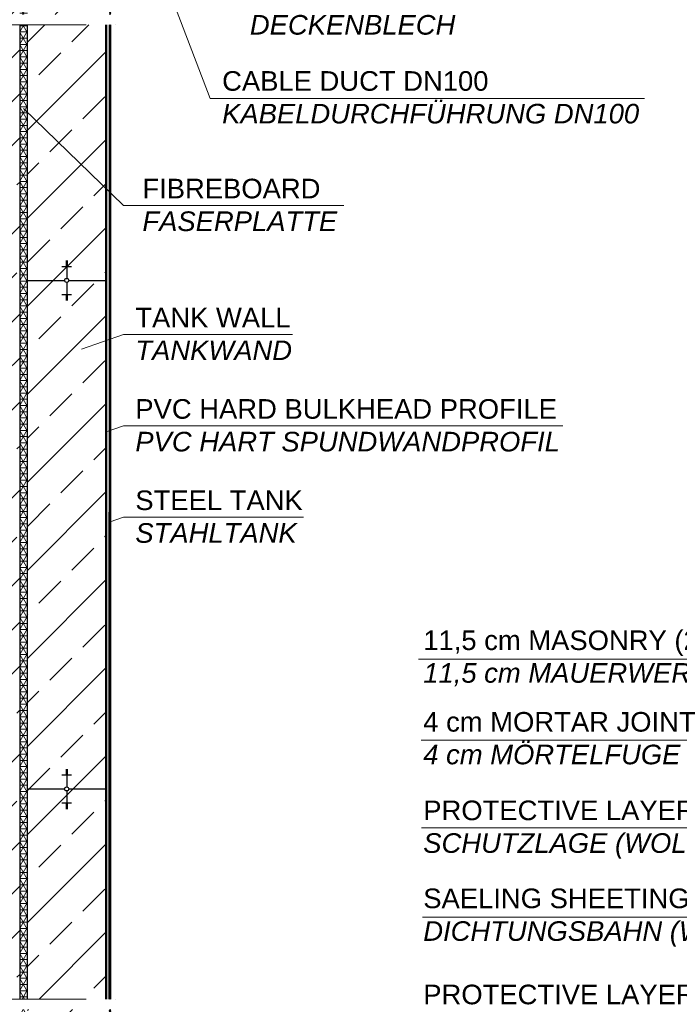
# Model space of a CAD drawing. Header units: millimetres. Extents: x -14064 to 10606674, y -83552 to 74051.
# Tile 14 of 256: x 1414 to 4778, y -22627 to -17605. Entities that reach past the tile are written whole.
import ezdxf

# ---------------------------------------------------------------- set-up
doc = ezdxf.new("R2010")
doc.units = ezdxf.units.MM
doc.linetypes.add('ACAD_ISO10W100', pattern=[18, 12, -3, 0, -3])
doc.layers.add('Beschriftung', color=7, linetype='Continuous', lineweight=9)
doc.styles.add('LBB3.5M1000', font='isocp.shx', dxfattribs={"height": 3.5})

msp = doc.modelspace()

# ---------------------------------------------------------------- hatches: boundary and pattern name
h = msp.add_hatch()
h.set_pattern_fill('ANSI33', color=256, scale=50)
h.set_pattern_definition([(45, (-84081.94, 22019.64), (-224.5064, 224.5064), []), (45, (-83857.43, 22019.64), (-224.5064, 224.5064), [158.75, -79.375])])
h.paths.add_polyline_path([(1638.57682, -24050.24374), (1638.57682, -24046.72383), (1633.57682, -24046.72383), (1613.57682, -24050.24374)], flags=16)
h.paths.add_polyline_path([(3725.37918, -16315.79156), (1914.37502, -16336.1781), (2014.51675, -16691.36655), (3725.37918, -16691.36532)])
h.paths.add_polyline_path([(1914.37502, -16336.1781), (1453.57682, -16341.36532), (1453.57682, -16675.36532), (1571.07545, -16675.36532), (1571.07545, -16673.36532), (1731.07545, -16673.36532), (1856.16249, -16675.36532), (1856.16249, -16685.36532), (1902.56249, -16685.36532), (2012.92719, -16685.7286)])
h.paths.add_polyline_path([(1413.57682, -15717.54758), (1366.07654, -15717.54758), (1366.07654, -15714.40722), (1413.57682, -15714.40722), (1413.57682, -15640.77266, -0.2574196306), (1163.57682, -15679.36899), (1163.57682, -16341.36532), (1278.22429, -16341.36532, -1), (1298.92935, -16341.36532), (1413.57682, -16341.36532)])
h.paths.add_polyline_path([(1288.57682, -16269.87128), (1288.57682, -16266.35138), (1283.57682, -16266.35138), (1263.57682, -16269.87128)], flags=16)
h.paths.add_polyline_path([(1283.57682, -16433.9788), (1288.57682, -16433.9788), (1288.57682, -16430.45889), (1283.57682, -16430.45889)], flags=16)
h.paths.add_polyline_path([(1288.57682, -24050.24374), (1288.57682, -24046.72383), (1283.57682, -24046.72383), (1263.57682, -24050.24374)], flags=16)
h.paths.add_polyline_path([(-136.42318, -24121.73778), (-251.07065, -24121.73778, -1), (-271.77571, -24121.73778), (-386.42318, -24121.73778), (-386.42318, -25811.36532), (-271.77571, -25811.36532, -1), (-251.07065, -25811.36532), (-136.42318, -25811.36532)])
h.paths.add_polyline_path([(-266.42318, -24214.35125), (-261.42318, -24214.35125), (-261.42318, -24210.83135), (-266.42318, -24210.83135)], flags=16)
h.paths.add_polyline_path([(-261.42318, -25739.87128), (-261.42318, -25736.35138), (-266.42318, -25736.35138), (-286.42318, -25739.87128)], flags=16)
h.paths.add_polyline_path([(-261.42318, -24050.24374), (-261.42318, -24046.72383), (-266.42318, -24046.72383), (-286.42318, -24050.24374)], flags=16)
h.paths.add_polyline_path([(-266.42318, -16433.9788), (-261.42318, -16433.9788), (-261.42318, -16430.45889), (-266.42318, -16430.45889)], flags=16)
h.paths.add_polyline_path([(-136.42318, -15343.86532), (-256.42318, -15343.86532), (-256.42318, -15443.86532), (-266.42318, -15443.86532), (-266.42318, -15343.86532), (-386.42318, -15343.86532), (-386.42318, -15714.40722), (-338.9229, -15714.40722), (-338.9229, -15717.54758), (-386.42318, -15717.54758), (-386.42318, -16341.36532), (-271.77571, -16341.36532, -1), (-251.07065, -16341.36532), (-136.42318, -16341.36532)])
h.paths.add_polyline_path([(-136.42318, -15091.36532), (-386.42318, -15091.36532), (-386.42318, -15318.86532), (-266.42318, -15318.86532), (-266.42318, -15218.86532), (-256.42318, -15218.86532), (-256.42318, -15318.86532), (-136.42318, -15318.86532)])
h.paths.add_polyline_path([(-256.42318, -15343.86532), (-266.42318, -15343.86532), (-266.42318, -15443.86532), (-256.42318, -15443.86532)], flags=17)
h.paths.add_polyline_path([(-256.42318, -15331.36532), (-266.42318, -15331.36532), (-266.42318, -15343.86532), (-256.42318, -15343.86532)])
h.paths.add_polyline_path([(-256.42318, -15318.86532), (-266.42318, -15318.86532), (-266.42318, -15331.36532), (-256.42318, -15331.36532)])
h.paths.add_polyline_path([(-256.42318, -15218.86532), (-266.42318, -15218.86532), (-266.42318, -15318.86532), (-256.42318, -15318.86532)], flags=17)
h.paths.add_polyline_path([(-266.42318, -15318.86532), (-386.42318, -15318.86532), (-386.42318, -15331.36532), (-266.42318, -15331.36532)])
h.paths.add_polyline_path([(-266.42318, -15331.36532), (-386.42318, -15331.36532), (-386.42318, -15343.86532), (-266.42318, -15343.86532)])
h.paths.add_polyline_path([(-136.42318, -15331.36532), (-256.42318, -15331.36532), (-256.42318, -15343.86532), (-136.42318, -15343.86532)])
h.paths.add_polyline_path([(-136.42318, -15318.86532), (-256.42318, -15318.86532), (-256.42318, -15331.36532), (-136.42318, -15331.36532)])
h.paths.add_polyline_path([(1413.57682, -15433.36532), (1293.57682, -15433.36532), (1293.57682, -15506.30456), (1283.57682, -15506.30456), (1283.57682, -15433.36532), (1163.57682, -15433.36532), (1163.57682, -15679.36899, 0.2574196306), (1413.57682, -15640.77266)])
h.paths.add_polyline_path([(1413.57682, -15091.36532), (1163.57682, -15091.36532), (1163.57682, -15187.36166, -0.2574196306), (1413.57682, -15225.95799)])
h.paths.add_polyline_path([(1283.57682, -15192.00456), (1293.57682, -15192.00456), (1293.57682, -15292.00456), (1413.57682, -15292.00456), (1413.57682, -15225.95799, 0.2574196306), (1163.57682, -15187.36166), (1163.57682, -15292.00456), (1283.57682, -15292.00456)])
h.paths.add_polyline_path([(1293.57682, -15192.00456), (1283.57682, -15192.00456), (1283.57682, -15292.00456), (1293.57682, -15292.00456)], flags=17)
h.paths.add_polyline_path([(1283.57682, -15292.00456), (1163.57682, -15292.00456), (1163.57682, -15349.15456), (1283.57682, -15349.15456)])
h.paths.add_polyline_path([(1293.57682, -15292.00456), (1283.57682, -15292.00456), (1283.57682, -15349.15456), (1293.57682, -15349.15456)])
h.paths.add_polyline_path([(1413.57682, -15292.00456), (1293.57682, -15292.00456), (1293.57682, -15349.15456), (1413.57682, -15349.15456)])
h.paths.add_polyline_path([(1413.57682, -15349.15456), (1293.57682, -15349.15456), (1293.57682, -15406.30456), (1413.57682, -15406.30456)])
h.paths.add_polyline_path([(1293.57682, -15349.15456), (1283.57682, -15349.15456), (1283.57682, -15406.30456), (1293.57682, -15406.30456)])
h.paths.add_polyline_path([(1283.57682, -15349.15456), (1163.57682, -15349.15456), (1163.57682, -15406.30456), (1283.57682, -15406.30456)])
h.paths.add_polyline_path([(1283.57682, -15406.30456), (1163.57682, -15406.30456), (1163.57682, -15433.36532), (1283.57682, -15433.36532)])
h.paths.add_polyline_path([(1293.57682, -15406.30456), (1283.57682, -15406.30456), (1283.57682, -15433.36532), (1293.57682, -15433.36532)])
h.paths.add_polyline_path([(1413.57682, -15406.30456), (1293.57682, -15406.30456), (1293.57682, -15433.36532), (1413.57682, -15433.36532)])
h.paths.add_polyline_path([(1293.57682, -15433.36532), (1283.57682, -15433.36532), (1283.57682, -15506.30456), (1293.57682, -15506.30456)], flags=17)
edge = h.paths.add_edge_path()
edge.add_line((1853.57907, -22653.62134), (1453.57682, -22653.62134))
edge.add_line((1453.57682, -22653.62134), (1453.57682, -24121.73778))
edge.add_line((1453.57682, -24121.73778), (1628.22429, -24121.73778))
edge.add_arc((1638.57682, -24121.73778), 10.35253, 0, 180, ccw=False)
edge.add_line((1648.92935, -24121.73778), (1824.57682, -24121.73778))
edge.add_line((1824.57682, -24121.73778), (1824.57682, -24013.66532))
edge.add_line((1824.57682, -24013.66532), (1832.15726, -23944.03869))
edge.add_line((1832.15726, -23944.03869), (1838.15726, -23944.03869))
edge.add_line((1838.15726, -23944.03869), (1838.15726, -23976.03869))
edge.add_line((1838.15726, -23976.03869), (1853.57957, -23976.03869))
edge.add_line((1853.57957, -23976.03869), (1853.57907, -22653.62134))
edge = h.paths.add_edge_path()
edge.add_line((1413.57682, -22653.62134), (1163.57682, -22653.62134))
edge.add_line((1163.57682, -22653.62134), (1163.57682, -24121.73778))
edge.add_line((1163.57682, -24121.73778), (1278.22429, -24121.73778))
edge.add_arc((1288.57682, -24121.73778), 10.35253, 0, 180, ccw=False)
edge.add_line((1298.92935, -24121.73778), (1413.57682, -24121.73778))
edge.add_line((1413.57682, -24121.73778), (1413.57682, -22653.62134))
edge = h.paths.add_edge_path()
edge.add_line((-136.42318, -22653.62134), (-386.42318, -22653.62134))
edge.add_line((-386.42318, -22653.62134), (-386.42318, -24121.73778))
edge.add_line((-386.42318, -24121.73778), (-271.77571, -24121.73778))
edge.add_arc((-261.42318, -24121.73778), 10.35253, 0, 180, ccw=False)
edge.add_line((-251.07065, -24121.73778), (-136.42318, -24121.73778))
edge.add_line((-136.42318, -24121.73778), (-136.42318, -22653.62134))
h.paths.add_polyline_path([(1853.57717, -17632.0379), (1453.57682, -17632.0379), (1453.57682, -22599.84387), (1853.57905, -22599.84387)])
h.paths.add_polyline_path([(1453.57682, -17578.26043), (1853.57715, -17578.26043), (1853.57683, -16725.36785), (1842.56249, -16725.36532), (1842.56249, -16691.36532), (1453.57682, -16691.36532)])
h.paths.add_polyline_path([(1413.57682, -17632.0379), (1163.57682, -17632.0379), (1163.57682, -20348.13454), (1205.1166, -20426.6966), (1259.72684, -20444.24362), (1312.38727, -20459.84126), (1365.04703, -20489.0863), (1392.35249, -20516.38195), (1392.35249, -20551.47643), (1378.69976, -20608.01712), (1355.29527, -20656.75943), (1331.89078, -20689.90409), (1287.0323, -20740.59577), (1242.17381, -20767.89143), (1203.16611, -20783.48863), (1163.57682, -20797.87988), (1163.57682, -22599.84387), (1413.57682, -22599.84387)])
edge = h.paths.add_edge_path()
edge.add_line((1163.57682, -17578.26043), (1413.57682, -17578.26043))
edge.add_line((1413.57682, -17578.26043), (1413.57682, -16341.36532))
edge.add_line((1413.57682, -16341.36532), (1298.92935, -16341.36532))
edge.add_arc((1288.57682, -16341.36532), 10.35253, -180, 0, ccw=False)
edge.add_line((1278.22429, -16341.36532), (1163.57682, -16341.36532))
edge.add_line((1163.57682, -16341.36532), (1163.57682, -17578.26043))
h.paths.add_polyline_path([(-136.42318, -17632.0379), (-386.42318, -17632.0379), (-386.42318, -22599.84387), (-136.42318, -22599.84387)])
edge = h.paths.add_edge_path()
edge.add_line((-386.42318, -17578.26043), (-136.42318, -17578.26043))
edge.add_line((-136.42318, -17578.26043), (-136.42318, -16341.36532))
edge.add_line((-136.42318, -16341.36532), (-251.07065, -16341.36532))
edge.add_arc((-261.42318, -16341.36532), 10.35253, -180, 0, ccw=False)
edge.add_line((-271.77571, -16341.36532), (-386.42318, -16341.36532))
edge.add_line((-386.42318, -16341.36532), (-386.42318, -17578.26043))
at = {"lineweight": 5}
h = msp.add_hatch(dxfattribs=at)
h.set_pattern_fill('NET3', color=0, scale=10)
h.set_pattern_definition([(0, (-84081.936, 22019.635), (0, 31.75), []), (60, (-84081.936, 22019.635), (-27.496307, 15.875), []), (120, (-84081.936, 22019.635), (-27.496307, -15.875), [])])
h.paths.add_polyline_path([(1453.57682, -22653.62134), (1413.57682, -22653.62134), (1413.57682, -24121.73778), (1453.57682, -24121.73778)])
h.paths.add_polyline_path([(1453.57682, -17632.0379), (1413.57682, -17632.0379), (1413.57682, -22599.84387), (1453.57682, -22599.84387)])
h.paths.add_polyline_path([(1413.57682, -17578.26043), (1453.57682, -17578.26043), (1453.57682, -16341.36532), (1413.57682, -16341.36532)])
at = {"lineweight": 9}
h = msp.add_hatch(dxfattribs=at)
h.set_pattern_fill('ANSI31', color=256, angle=90)
h.set_pattern_definition([(135, (-84081.9356, 21858.4124), (-2.24506403, -2.24506403), [])])
h.paths.add_polyline_path([(1878.57682, -22653.62134), (1870.15094, -22653.62134), (1869.57701, -24015.91533), (1878.57682, -24016.36532)])
h.paths.add_polyline_path([(1872.28919, -17578.26043), (1878.57682, -17578.26043), (1878.57682, -16716.36659), (1872.65231, -16716.36409)])
h.paths.add_polyline_path([(1878.57682, -17632.0379), (1872.26653, -17632.0379), (1870.1736, -22599.84387), (1878.57682, -22599.84387)])

# ---------------------------------------------------------------- linework, layer by layer
for p, q in [((2385.25951, -18006.33839), (1382.65472, -15377.83004)), ((4599.90873, -18006.33839), (2385.25951, -18006.33839)), ((1942.56016, -18552.07877, -475.00001), (1432.71456, -18057.68231)), ((1942.56016, -19211.20164), (1728.87558, -19284.87572)), ((2804.93047, -19211.20164), (1942.56016, -19211.20164)), ((1942.56016, -19676.96262), (1855.15882, -19707.09682)), ((4183.80251, -19676.96262), (1942.56016, -19676.96262)), ((1942.56016, -20142.72382), (1875.69062, -20165.77907)), ((2860.8737, -20142.72382), (1942.56016, -20142.72382))]:
    msp.add_line(p, q, dxfattribs=at)
at = {"linetype": 'ACAD_ISO10W100', "lineweight": 18, "ltscale": 50}
for p, q in [((-647.42318, -17632.0379), (1978.57682, -17632.0379)), ((-647.42318, -22599.84387), (1978.57682, -22599.84387))]:
    msp.add_line(p, q, dxfattribs=at)
for p, q in [((1413.57682, -17632.0379), (1413.57682, -22599.84387)), ((1453.57682, -22599.84387), (1453.57682, -17632.0379)), ((1853.57905, -22599.84387), (1853.57717, -17632.0379)), ((1857.57682, -22599.84387), (1857.57682, -17632.0379)), ((1870.1736, -22599.84387), (1872.26653, -17632.0379)), ((1878.57682, -22599.84387), (1878.57682, -17632.0379)), ((1628.57724, -18863.329), (1678.57724, -18863.329)), ((1648.57724, -18835.16976), (1658.57724, -18835.16976)), ((1648.57724, -18838.68966), (1658.57724, -18838.68966)), ((1648.57724, -18842.20957), (1658.57724, -18842.20957)), ((1648.57724, -18845.72947), (1658.57724, -18845.72947)), ((1648.57724, -18849.24938), (1658.57724, -18849.24938)), ((1648.57724, -18852.76928), (1658.57724, -18852.76928)), ((1648.57724, -18856.28919), (1658.57724, -18856.28919)), ((1648.57724, -18859.80909), (1658.57724, -18859.80909)), ((1653.57724, -18834.82304), (1653.57724, -18924.47051)), ((1453.57682, -18934.82311), (1643.22471, -18934.82304)), ((1653.57724, -18945.17557), (1653.57724, -19034.82304)), ((1663.92977, -18934.82303), (1853.57767, -18934.82296)), ((1628.57724, -19006.31708), (1678.57724, -19006.31708)), ((1648.57724, -19009.83698), (1658.57724, -19009.83698)), ((1648.57724, -19013.35689), (1658.57724, -19013.35689)), ((1648.57724, -19016.87679), (1658.57724, -19016.87679)), ((1648.57724, -19020.3967), (1658.57724, -19020.3967)), ((1648.57724, -19023.9166), (1658.57724, -19023.9166)), ((1648.57724, -19027.43651), (1658.57724, -19027.43651)), ((1648.57724, -19030.95641), (1658.57724, -19030.95641)), ((1648.57724, -19034.47632), (1658.57724, -19034.47632)), ((1648.57724, -21428.62709), (1658.57724, -21428.62709)), ((1648.57724, -21432.147), (1658.57724, -21432.147)), ((1648.57724, -21435.6669), (1658.57724, -21435.6669)), ((1648.57724, -21439.18681), (1658.57724, -21439.18681)), ((1653.57724, -21428.28037), (1653.57724, -21517.92784)), ((1628.57724, -21456.78633), (1678.57724, -21456.78633)), ((1648.57724, -21442.70671), (1658.57724, -21442.70671)), ((1648.57724, -21446.22662), (1658.57724, -21446.22662)), ((1648.57724, -21449.74652), (1658.57724, -21449.74652)), ((1648.57724, -21453.26642), (1658.57724, -21453.26642)), ((1453.57682, -21528.28045), (1643.22471, -21528.28037)), ((1653.57724, -21538.6329), (1653.57724, -21628.28037)), ((1663.92977, -21528.28037), (1853.57767, -21528.2803)), ((1628.57724, -21599.77441), (1678.57724, -21599.77441)), ((1648.57724, -21603.29432), (1658.57724, -21603.29432)), ((1648.57724, -21606.81422), (1658.57724, -21606.81422)), ((1648.57724, -21610.33413), (1658.57724, -21610.33413)), ((1648.57724, -21613.85403), (1658.57724, -21613.85403)), ((1648.57724, -21617.37394), (1658.57724, -21617.37394)), ((1648.57724, -21620.89384), (1658.57724, -21620.89384)), ((1648.57724, -21624.41375), (1658.57724, -21624.41375)), ((1648.57724, -21627.93365), (1658.57724, -21627.93365))]:
    msp.add_line(p, q)
at = {"lineweight": 9, "elevation": -475.00001}
for points in [[(1942.56016, -18552.07877), (3067.34427, -18552.07877)], [(3448.22467, -20867.20984), (6650.89854, -20867.20984)], [(3461.29539, -21279.6602), (6739.85321, -21279.6602)], [(3462.38462, -21727.04582), (6761.48918, -21727.04582)], [(3467.67678, -22181.88246), (6763.79965, -22181.88246)]]:
    msp.add_lwpolyline(points, dxfattribs=at)
for centre in [(1653.57724, -18934.82304), (1653.57724, -21528.28037)]:
    msp.add_circle(centre, 10.35253)

# ---------------------------------------------------------------- texts
at = {"layer": 'Beschriftung', "char_height": 100, "attachment_point": 1, "style": 'LBB3.5M1000'}
for s, insert, width in [('{\\fArial|b0|i0|c0|p34;TOP PLATE 8mm\\P\\fArial|b0|i1|c0|p34;DECKENBLECH}', (2587.65963, -17414.65209, -475.00001), 1398.6781916), ('{\\fArial|b0|i0|c0|p34;CABLE DUCT DN100\\P\\fArial|b0|i1|c0|p34;KABELDURCHFÜHRUNG DN100}', (2446.05376, -17867.63084, -475.00001), 2682.1626056), ('{\\fArial|b0|i0|c0|p34;FIBREBOARD\\P\\fArial|b0|i1|c0|p34;FASERPLATTE}', (2039.45668, -18416.26147, -475.00001), 3120.7263023), ('{\\fArial|b0|i0|c0|p34;TANK WALL\\P\\fArial|b0|i1|c0|p34;TANKWAND}', (2003.3544, -19074.59266, -475.00001), 908.6898795), ('{\\fArial|b0|i0|c0|p34;PVC HARD BULKHEAD PROFILE\\P\\fArial|b0|i1|c0|p34;PVC HART SPUNDWANDPROFIL}', (2003.3544, -19540.35364, -475.00001), 2641.2621842), ('{\\fArial|b0|i0|c0|p34;STEEL TANK\\P\\fArial|b0|i1|c0|p34;STAHLTANK}', (2003.3544, -20006.11484, -475.00001), 2641.2621842), ('{\\fArial|b0|i0|c0|p34;11,5 cm MASONRY (2 DF-HLZ-STONES)\\P\\fArial|b0|i1|c0|p34;11,5 cm MAUERWERK (2 DF-HLZ-STEINE)}', (3471.90539, -20720.04384, -475.00001), 2787.8206945), ('{\\fArial|b0|i0|c0|p34;4 cm MORTAR JOINT\\P\\fArial|b0|i1|c0|p34;4 cm MÖRTELFUGE}', (3471.90539, -21136.01147, -475.00001), 1431.0181624), ('{\\fArial|b0|i0|c0|p34;PROTECTIVE LAYER (WOLFIN GWSK 1,8 mm)\\P\\fArial|b0|i1|c0|p34;SCHUTZLAGE (WOLFIN GWSK 1,8 mm)}', (3471.90539, -21587.58843, -475.00001), 3462.9190163), ('{\\fArial|b0|i0|c0|p34;SAELING SHEETINGT (WOLFIN GWSK 2,3 mm)\\P\\fArial|b0|i1|c0|p34;DICHTUNGSBAHN (WOLFIN GWSK 2,3 mm)}', (3471.90539, -22036.41126, -475.00001), 3120.7263023), ('{\\fArial|b0|i0|c0|p34;PROTECTIVE LAYER (WOLFIN GWSK 1,8 mm)\\P\\fArial|b0|i1|c0|p34;SCHUTZLAGE (WOLFIN GWSK 1,8 mm)}', (3471.90539, -22526.55853, -475.00001), 3120.7263023)]:
    msp.add_mtext(s, dxfattribs=dict(at, insert=insert, width=width))

doc.saveas('drawing.dxf')
